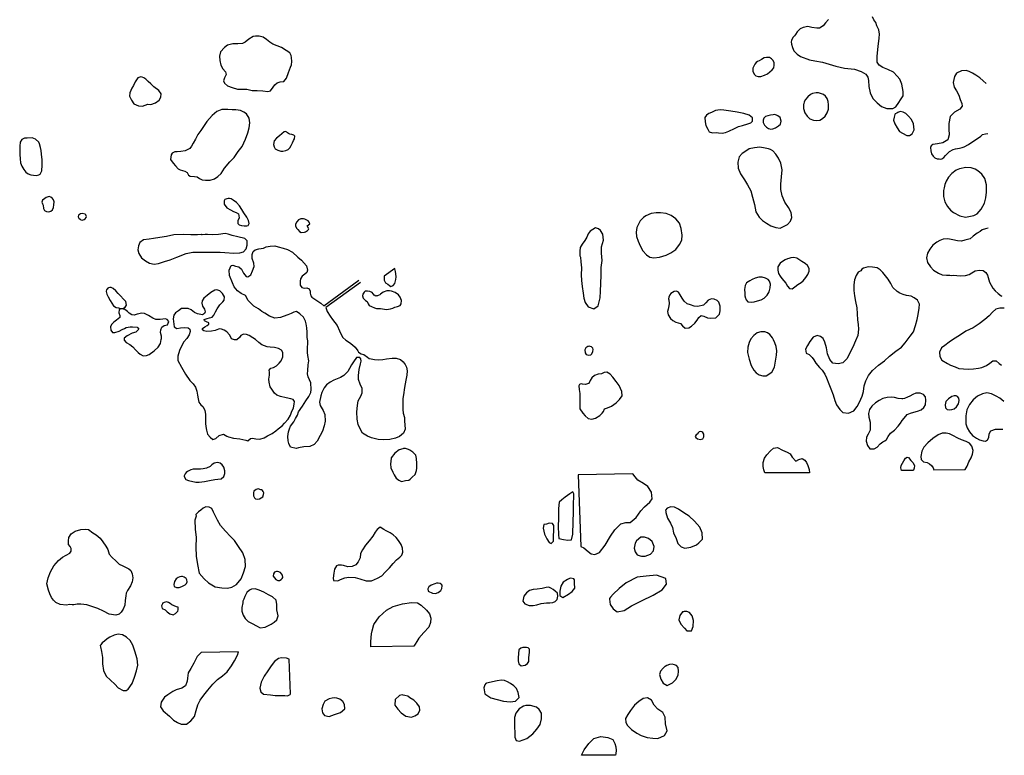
# Model space of a CAD drawing. Extents: x 223008 to 266178, y 780208 to 833487.
# Tile 2 of 5: x 240057 to 262977, y 785612 to 802744. Entities that reach past the tile are written whole.
import ezdxf

# ---------------------------------------------------------------- set-up
doc = ezdxf.new("R2010")
doc.units = 0
doc.header["$LTSCALE"] = 800
doc.layers.add('WL-PRESERVE', color=3, linetype='CONTINUOUS')

msp = doc.modelspace()

# ---------------------------------------------------------------- linework, layer by layer
at = {"layer": 'WL-PRESERVE', "color": 0}
for points in [[(258884, 802750), (258818, 802668), (258762, 802601), (258672, 802547), (258610, 802543), (258498, 802564), (258400, 802585), (258293, 802564), (258226, 802528), (258152, 802459), (258117, 802402), (258090, 802367), (258052, 802330), (258025, 802263), (258017, 802226), (258023, 802176), (258047, 802093), (258078, 802017), (258151, 801944), (258234, 801887), (258444, 801813), (258568, 801786), (258743, 801755), (258901, 801708), (259058, 801658), (259259, 801615), (259488, 801588), (259641, 801540), (259756, 801475), (259799, 801404), (259818, 801327), (259820, 801185), (259852, 801039), (259916, 800907), (260019, 800807), (260118, 800724), (260242, 800672), (260381, 800679), (260448, 800712), (260523, 800815), (260564, 800881), (260619, 800973), (260620, 801073), (260590, 801239), (260542, 801356), (260485, 801431), (260394, 801522), (260268, 801587), (260152, 801627), (260065, 801687), (260016, 801758), (260020, 801898), (260037, 802116), (260067, 802316), (260068, 802409), (260052, 802510), (260013, 802600), (259983, 802680), (259939, 802743), (259909, 802811)], [(262554, 801255), (262483, 801318), (262409, 801391), (262314, 801456), (262233, 801501), (262162, 801541), (262091, 801562), (261980, 801553), (261862, 801495), (261817, 801421), (261789, 801283), (261813, 801175), (261860, 801087), (261918, 800985), (261951, 800889), (261987, 800795), (261998, 800727), (261940, 800663), (261821, 800593), (261716, 800489), (261683, 800326), (261682, 800196), (261691, 800066), (261665, 799947), (261546, 799879), (261418, 799854), (261313, 799839)], [(261313, 799839), (261274, 799804), (261260, 799766), (261263, 799690), (261281, 799620), (261322, 799568), (261358, 799530), (261412, 799507), (261460, 799502), (261500, 799495), (261522, 799502), (261570, 799536), (261608, 799578), (261651, 799628), (261703, 799672), (261784, 799718), (261837, 799736), (261935, 799753), (261996, 799768), (262041, 799780), (262145, 799839), (262221, 799892), (262353, 799978), (262430, 800035), (262466, 800067), (262536, 800087), (262594, 800093)], [(262603, 797890), (262541, 797876), (262465, 797847), (262411, 797815), (262347, 797769), (262253, 797702), (262182, 797643), (262060, 797606), (261981, 797586), (261886, 797591), (261780, 797616), (261663, 797638), (261552, 797635), (261477, 797601), (261404, 797563), (261312, 797492), (261241, 797402), (261192, 797306), (261167, 797196), (261188, 797089), (261255, 796990), (261332, 796911), (261447, 796842), (261527, 796799), (261631, 796793), (261707, 796791), (261758, 796789), (261796, 796792)], [(247994, 796624), (247180, 796041), (247215, 795952), (247283, 795836), (247341, 795764), (247447, 795623), (247499, 795498), (247538, 795416), (247580, 795344), (247645, 795277), (247738, 795229), (247801, 795173), (247865, 795117), (247928, 795032), (247944, 795000), (248004, 794966), (248067, 794945), (248152, 794885), (248193, 794857), (248235, 794848), (248317, 794832), (248399, 794826), (248513, 794829), (248597, 794844), (248726, 794864), (248821, 794864), (248921, 794829), (248983, 794777), (249030, 794714), (249063, 794650), (249073, 794570), (249068, 794463), (249049, 794348), (249016, 794178), (248991, 794008), (248978, 793925), (248976, 793785), (248975, 793666), (248983, 793584), (249011, 793483), (249017, 793396), (249022, 793306), (249029, 793207), (248992, 793118), (248896, 793034), (248802, 792997), (248675, 792971), (248528, 792960), (248399, 792969), (248245, 793005), (248155, 793045), (248039, 793113), (247968, 793248), (247937, 793313), (247910, 793439), (247903, 793615), (247920, 793756), (247939, 793869), (248001, 793980), (248028, 794057), (248032, 794155), (247983, 794255), (247946, 794361), (247940, 794455), (247959, 794599), (247993, 794731), (248007, 794789), (248000, 794843), (247973, 794875), (247894, 794876), (247831, 794776), (247781, 794706), (247736, 794621), (247696, 794551), (247600, 794456), (247522, 794413), (247367, 794348), (247285, 794303), (247201, 794239), (247143, 794170), (247093, 794060), (247063, 793987), (247035, 793840), (247049, 793756), (247123, 793641), (247162, 793548), (247166, 793395), (247148, 793286), (247103, 793164), (247050, 793060), (246982, 792928), (246913, 792854), (246807, 792808), (246675, 792793), (246550, 792770), (246490, 792756), (246364, 792785), (246325, 792876), (246304, 792933), (246298, 793036), (246315, 793145), (246334, 793217), (246364, 793277), (246435, 793381), (246477, 793460), (246520, 793533), (246550, 793609), (246640, 793747), (246718, 793871), (246789, 793967), (246834, 794063), (246844, 794130), (246837, 794287), (246800, 794357), (246769, 794423), (246760, 794499), (246765, 794578), (246775, 794708), (246784, 794803), (246764, 794924), (246758, 794990), (246758, 795096), (246761, 795219), (246762, 795268), (246752, 795344), (246751, 795468), (246740, 795571), (246727, 795662), (246711, 795721), (246665, 795819), (246577, 795896), (246501, 795949), (246437, 795930), (246373, 795905), (246301, 795873), (246190, 795830), (246127, 795809), (245998, 795795), (245875, 795841), (245764, 795910), (245696, 795951), (245614, 796007), (245510, 796075), (245429, 796149), (245374, 796207), (245311, 796317), (245215, 796371), (245129, 796429), (245047, 796523), (245013, 796615), (244941, 796786), (244932, 796907), (244978, 797016), (245018, 797031), (245084, 797002), (245160, 796987), (245220, 796935), (245267, 796841), (245328, 796761), (245371, 796753), (245437, 796806), (245479, 796899), (245513, 796994), (245506, 797074), (245468, 797180), (245467, 797277), (245490, 797345), (245538, 797388), (245621, 797407), (245733, 797420), (245792, 797453), (245890, 797473), (245995, 797475), (246076, 797452), (246187, 797422), (246291, 797392), (246409, 797330), (246533, 797216), (246615, 797140), (246730, 797011), (246760, 796912), (246738, 796858), (246697, 796817), (246635, 796768), (246592, 796708), (246582, 796651), (246588, 796565), (246626, 796505), (246688, 796495), (246744, 796499), (246796, 796474), (246817, 796423), (246818, 796378), (246837, 796310), (246861, 796283), (246971, 796207), (247064, 796139), (247136, 796083), (247955, 796681)], [(261796, 796792), (261950, 796775), (262074, 796785), (262156, 796811), (262219, 796848), (262299, 796892), (262398, 796912), (262487, 796905), (262546, 796858), (262583, 796795), (262602, 796738), (262631, 796633), (262671, 796562), (262711, 796495), (262765, 796430), (262832, 796367), (262905, 796314), (262917, 796306)], [(262977, 796026), (262875, 796029), (262781, 796005), (262704, 795931), (262621, 795849), (262526, 795763), (262388, 795663), (262249, 795569), (262082, 795487), (261933, 795386), (261796, 795306), (261696, 795232), (261589, 795156), (261518, 795101), (261468, 795003), (261475, 794897), (261525, 794812), (261651, 794738), (261726, 794696), (261836, 794659), (261918, 794622), (262027, 794611), (262146, 794607), (262258, 794610), (262374, 794627), (262456, 794643), (262561, 794692), (262637, 794742), (262713, 794796), (262789, 794802), (262860, 794738), (262911, 794701)], [(262966, 793854), (262874, 793929), (262791, 793979), (262681, 794029), (262572, 794056), (262472, 794034), (262352, 793973), (262248, 793894), (262169, 793780), (262107, 793659), (262079, 793521), (262083, 793334), (262114, 793237), (262166, 793146), (262239, 793063), (262332, 792998), (262399, 792957), (262483, 792936), (262541, 792931), (262586, 792958), (262613, 793017), (262627, 793101), (262666, 793170), (262768, 793206), (262865, 793208), (262944, 793206)], [(241315, 789118), (241217, 789121), (241148, 789109), (241002, 789125), (240898, 789171), (240844, 789228), (240797, 789291), (240761, 789372), (240731, 789462), (240692, 789608), (240716, 789749), (240771, 789885), (240849, 790025), (240958, 790147), (241057, 790225), (241140, 790277), (241223, 790317), (241257, 790368), (241252, 790427), (241232, 790476), (241191, 790525), (241191, 790611), (241204, 790684), (241256, 790774), (241351, 790836), (241484, 790875), (241583, 790879), (241661, 790869), (241763, 790790), (241840, 790745), (241928, 790669), (241996, 790586), (242065, 790486), (242112, 790409), (242137, 790295), (242212, 790220), (242293, 790138), (242375, 790067), (242460, 790027), (242598, 789956), (242642, 789919), (242679, 789842), (242693, 789743), (242679, 789651), (242635, 789559), (242568, 789449), (242538, 789388), (242526, 789323), (242515, 789220), (242502, 789110), (242466, 789013), (242418, 788945), (242373, 788897), (242295, 788874), (242140, 788901), (242008, 788973), (241879, 789031), (241738, 789080), (241617, 789114), (241479, 789131), (241398, 789132), (241315, 789118), (241287, 789112)]]:
    msp.add_lwpolyline(points, dxfattribs=at)
for points in [[(245549, 802360), (245491, 802351), (245391, 802291), (245303, 802219), (245242, 802192), (245135, 802179), (245020, 802183), (244893, 802149), (244821, 802093), (244732, 801993), (244711, 801895), (244714, 801790), (244739, 801687), (244783, 801598), (244848, 801526), (244862, 801465), (244828, 801390), (244804, 801323), (244823, 801264), (244896, 801204), (245000, 801162), (245126, 801124), (245279, 801129), (245347, 801128), (245472, 801098), (245588, 801093), (245718, 801084), (245832, 801072), (245898, 801087), (245957, 801169), (245997, 801227), (246049, 801274), (246122, 801298), (246209, 801308), (246271, 801383), (246318, 801517), (246358, 801638), (246387, 801694), (246395, 801767), (246384, 801861), (246373, 801913), (246347, 801969), (246257, 802027), (246154, 802096), (245948, 802173), (245876, 802224), (245805, 802281), (245726, 802334), (245633, 802361), (245578, 802360)], [(257203, 801747), (257166, 801710), (257152, 801681), (257125, 801619), (257123, 801545), (257152, 801477), (257189, 801438), (257247, 801420), (257311, 801423), (257391, 801449), (257465, 801484), (257519, 801528), (257571, 801576), (257609, 801621), (257621, 801683), (257619, 801742), (257594, 801797), (257560, 801833), (257514, 801863), (257440, 801866), (257389, 801855), (257323, 801817), (257273, 801789), (257228, 801767)], [(242877, 801413), (242809, 801392), (242743, 801294), (242708, 801213), (242670, 801148), (242621, 801040), (242611, 800961), (242658, 800870), (242717, 800786), (242824, 800737), (242915, 800733), (243039, 800773), (243111, 800772), (243216, 800805), (243300, 800870), (243346, 800938), (243347, 801019), (243296, 801095), (243183, 801177), (243106, 801254), (243050, 801304), (242993, 801360), (242944, 801390), (242906, 801402)], [(258305, 800743), (258304, 800677), (258336, 800577), (258384, 800500), (258447, 800439), (258535, 800403), (258616, 800397), (258679, 800407), (258748, 800441), (258808, 800497), (258852, 800574), (258881, 800660), (258884, 800761), (258874, 800839), (258850, 800912), (258811, 800961), (258766, 801000), (258699, 801029), (258650, 801037), (258597, 801039), (258515, 801026), (258463, 801000), (258402, 800949), (258348, 800888), (258321, 800834), (258309, 800788), (258304, 800768)], [(245004, 800647), (244899, 800654), (244764, 800651), (244646, 800605), (244535, 800512), (244415, 800375), (244353, 800283), (244270, 800167), (244201, 800070), (244150, 799964), (244098, 799868), (244054, 799799), (244016, 799746), (243911, 799689), (243810, 799675), (243725, 799670), (243665, 799664), (243609, 799634), (243583, 799597), (243568, 799492), (243628, 799403), (243686, 799339), (243745, 799271), (243790, 799247), (243903, 799217), (243956, 799182), (243989, 799127), (244029, 799097), (244125, 799090), (244188, 799087), (244245, 799044), (244302, 799014), (244383, 799009), (244489, 799006), (244592, 799035), (244673, 799091), (244745, 799165), (244826, 799290), (244946, 799434), (245051, 799535), (245143, 799672), (245234, 799794), (245315, 799961), (245364, 800109), (245398, 800228), (245413, 800344), (245402, 800452), (245337, 800552), (245278, 800589), (245199, 800628), (245091, 800643), (245035, 800644)], [(256254, 800626), (256162, 800586), (256100, 800558), (256042, 800522), (256005, 800463), (256013, 800367), (256028, 800282), (256072, 800192), (256106, 800132), (256183, 800110), (256282, 800114), (256320, 800112), (256410, 800103), (256487, 800116), (256568, 800148), (256693, 800207), (256791, 800253), (256880, 800282), (257009, 800317), (257080, 800341), (257118, 800379), (257112, 800456), (257040, 800517), (256913, 800562), (256759, 800590), (256608, 800615), (256446, 800636), (256363, 800643), (256305, 800639)], [(260428, 800540), (260409, 800471), (260401, 800404), (260426, 800319), (260479, 800229), (260538, 800137), (260607, 800098), (260705, 800049), (260769, 800049), (260830, 800089), (260880, 800182), (260862, 800315), (260813, 800420), (260746, 800499), (260686, 800561), (260620, 800593), (260555, 800605), (260495, 800581), (260472, 800566), (260437, 800548)], [(257596, 800530), (257531, 800519), (257471, 800505), (257421, 800490), (257379, 800450), (257363, 800405), (257363, 800348), (257396, 800289), (257443, 800245), (257490, 800210), (257538, 800197), (257585, 800199), (257652, 800224), (257724, 800269), (257765, 800313), (257785, 800384), (257756, 800467), (257708, 800508), (257677, 800523), (257626, 800534)], [(246248, 800138), (246217, 800131), (246158, 800088), (246104, 800037), (246038, 799984), (245984, 799924), (245964, 799838), (245977, 799783), (246003, 799739), (246064, 799704), (246139, 799686), (246186, 799683), (246250, 799698), (246304, 799723), (246346, 799758), (246380, 799817), (246404, 799877), (246432, 799928), (246457, 799972), (246465, 800028), (246439, 800054), (246392, 800071), (246342, 800079), (246315, 800090), (246290, 800109), (246278, 800124)], [(240234, 799988), (240171, 799984), (240104, 799956), (240071, 799895), (240063, 799800), (240059, 799707), (240057, 799603), (240067, 799503), (240079, 799407), (240105, 799333), (240156, 799255), (240203, 799193), (240252, 799155), (240318, 799133), (240379, 799123), (240441, 799118), (240499, 799128), (240531, 799145), (240569, 799223), (240581, 799353), (240579, 799480), (240567, 799611), (240558, 799698), (240543, 799770), (240521, 799855), (240500, 799894), (240424, 799965), (240350, 799995)], [(257488, 799736), (257411, 799755), (257285, 799774), (257158, 799758), (257041, 799735), (256962, 799681), (256872, 799626), (256808, 799551), (256772, 799426), (256780, 799290), (256836, 799156), (256928, 799011), (256999, 798901), (257073, 798761), (257117, 798610), (257160, 798437), (257194, 798273), (257272, 798147), (257349, 798070), (257440, 798006), (257543, 797944), (257656, 797901), (257763, 797892), (257837, 797926), (257930, 797973), (257999, 798054), (258034, 798140), (258015, 798253), (257950, 798374), (257867, 798496), (257803, 798639), (257772, 798790), (257771, 798915), (257791, 799088), (257804, 799249), (257776, 799399), (257722, 799521), (257660, 799616), (257588, 799688), (257531, 799721)], [(261558, 798763), (261561, 798627), (261595, 798505), (261657, 798393), (261724, 798305), (261791, 798251), (261939, 798174), (262074, 798146), (262266, 798183), (262348, 798225), (262441, 798330), (262516, 798469), (262544, 798596), (262562, 798727), (262565, 798902), (262524, 799049), (262450, 799146), (262359, 799222), (262296, 799264), (262205, 799296), (262078, 799300), (261936, 799270), (261857, 799236), (261759, 799161), (261680, 799073), (261622, 798982), (261596, 798906), (261573, 798826)], [(240600, 798422), (240610, 798350), (240638, 798302), (240681, 798278), (240735, 798273), (240779, 798281), (240821, 798314), (240844, 798374), (240852, 798436), (240857, 798504), (240843, 798550), (240817, 798581), (240781, 798614), (240741, 798624), (240674, 798601), (240640, 798579), (240588, 798540), (240574, 798493), (240588, 798455), (240595, 798437)], [(244882, 798574), (244833, 798555), (244816, 798525), (244817, 798447), (244879, 798361), (244962, 798313), (245035, 798275), (245099, 798254), (245154, 798222), (245162, 798126), (245136, 798061), (245136, 798000), (245163, 797968), (245218, 797948), (245284, 797941), (245344, 797940), (245378, 797951), (245401, 797999), (245384, 798066), (245341, 798143), (245272, 798245), (245227, 798322), (245174, 798408), (245101, 798490), (245029, 798544), (244977, 798571), (244939, 798581), (244909, 798582)], [(241513, 798232), (241474, 798221), (241428, 798192), (241420, 798150), (241436, 798121), (241464, 798096), (241478, 798086), (241509, 798079), (241558, 798090), (241582, 798108), (241607, 798138), (241613, 798160), (241605, 798180), (241595, 798200), (241580, 798217)], [(246662, 798109), (246605, 798105), (246545, 798082), (246511, 798039), (246481, 797979), (246479, 797932), (246506, 797882), (246529, 797856), (246569, 797809), (246610, 797785), (246683, 797794), (246713, 797805), (246758, 797834), (246783, 797856), (246787, 797870), (246750, 797944), (246810, 797993), (246796, 798028), (246771, 798057), (246725, 798084), (246696, 798099)], [(254406, 797798), (254416, 797695), (254451, 797589), (254499, 797475), (254559, 797363), (254644, 797267), (254726, 797216), (254820, 797198), (254948, 797217), (255109, 797258), (255212, 797317), (255328, 797393), (255418, 797509), (255473, 797610), (255475, 797727), (255456, 797882), (255415, 798002), (255333, 798104), (255224, 798184), (255103, 798233), (254971, 798249), (254871, 798245), (254756, 798227), (254633, 798179), (254576, 798138), (254503, 798060), (254465, 797983), (254426, 797903), (254414, 797850)], [(253109, 797214), (253122, 797106), (253131, 796963), (253130, 796806), (253131, 796667), (253149, 796529), (253175, 796377), (253190, 796257), (253218, 796156), (253291, 796059), (253418, 796012), (253522, 796082), (253568, 796267), (253574, 796424), (253592, 796784), (253595, 796971), (253612, 797133), (253604, 797310), (253600, 797456), (253643, 797610), (253635, 797749), (253578, 797836), (253534, 797874), (253461, 797893), (253336, 797819), (253288, 797759), (253262, 797683), (253214, 797604), (253150, 797520), (253105, 797437), (253098, 797350), (253099, 797261), (253099, 797244)], [(244290, 797742), (244193, 797732), (244039, 797735), (243872, 797745), (243647, 797730), (243472, 797695), (243321, 797672), (243169, 797648), (243071, 797631), (242937, 797616), (242857, 797557), (242819, 797475), (242807, 797384), (242833, 797299), (242896, 797198), (242983, 797125), (243078, 797077), (243189, 797050), (243287, 797064), (243424, 797115), (243563, 797153), (243716, 797215), (243934, 797302), (244091, 797328), (244372, 797329), (244590, 797333), (244720, 797331), (244833, 797323), (245043, 797308), (245185, 797314), (245263, 797340), (245329, 797408), (245355, 797496), (245352, 797592), (245297, 797649), (245132, 797691), (245006, 797715), (244908, 797748), (244840, 797761), (244688, 797739), (244544, 797735), (244429, 797741), (244378, 797742), (244312, 797735), (244279, 797739)], [(257931, 797172), (257874, 797150), (257810, 797114), (257756, 797071), (257708, 796990), (257701, 796914), (257721, 796834), (257763, 796771), (257799, 796720), (257843, 796664), (257888, 796607), (257931, 796540), (257974, 796486), (258042, 796476), (258101, 796520), (258171, 796574), (258247, 796621), (258295, 796665), (258357, 796740), (258407, 796810), (258434, 796885), (258432, 796953), (258397, 797023), (258340, 797068), (258263, 797110), (258195, 797158), (258147, 797193), (258081, 797207), (258010, 797200), (257961, 797185)], [(248538, 796772), (248545, 796679), (248576, 796618), (248625, 796583), (248663, 796552), (248699, 796532), (248754, 796555), (248791, 796601), (248811, 796691), (248817, 796753), (248811, 796828), (248805, 796882), (248798, 796908), (248790, 796940), (248786, 796952)], [(260619, 796342), (260548, 796372), (260483, 796412), (260384, 796505), (260334, 796600), (260274, 796700), (260208, 796781), (260152, 796859), (260088, 796918), (260018, 796963), (259909, 796983), (259804, 796985), (259697, 796959), (259659, 796933), (259639, 796894), (259578, 796864), (259530, 796788), (259493, 796688), (259477, 796572), (259475, 796438), (259491, 796315), (259514, 796182), (259542, 796033), (259554, 795893), (259561, 795755), (259577, 795649), (259580, 795534), (259565, 795391), (259514, 795265), (259454, 795120), (259384, 794982), (259316, 794854), (259219, 794754), (259108, 794727), (258987, 794747), (258916, 794833), (258864, 794965), (258841, 795099), (258796, 795235), (258762, 795316), (258699, 795365), (258622, 795388), (258530, 795354), (258453, 795253), (258393, 795159), (258349, 795069), (258364, 794980), (258436, 794945), (258503, 794876), (258539, 794823), (258588, 794742), (258674, 794646), (258740, 794580), (258796, 794489), (258836, 794400), (258889, 794264), (258936, 794147), (258990, 794009), (259033, 793872), (259071, 793777), (259146, 793665), (259220, 793595), (259350, 793584), (259476, 793636), (259552, 793734), (259608, 793840), (259670, 793976), (259699, 794084), (259716, 794217), (259752, 794335), (259813, 794458), (259912, 794578), (260051, 794700), (260187, 794800), (260305, 794906), (260449, 795023), (260583, 795119), (260670, 795221), (260784, 795376), (260859, 795471), (260909, 795621), (260946, 795763), (260972, 795879), (260998, 796029), (261002, 796119), (260957, 796213), (260878, 796269), (260806, 796307), (260699, 796321)], [(256965, 796220), (257010, 796175), (257084, 796169), (257153, 796174), (257232, 796198), (257315, 796223), (257387, 796258), (257453, 796331), (257504, 796407), (257529, 796497), (257533, 796585), (257508, 796656), (257477, 796693), (257421, 796728), (257342, 796749), (257262, 796748), (257177, 796724), (257105, 796696), (257051, 796665), (256979, 796616), (256947, 796553), (256927, 796462), (256934, 796379), (256937, 796312), (256954, 796261), (256961, 796240)], [(242077, 796458), (242068, 796412), (242087, 796350), (242119, 796290), (242165, 796208), (242199, 796142), (242242, 796083), (242301, 796043), (242354, 796030), (242411, 796021), (242473, 796028), (242516, 796052), (242541, 796097), (242529, 796179), (242476, 796239), (242402, 796315), (242353, 796370), (242297, 796431), (242234, 796484), (242186, 796507), (242153, 796507), (242124, 796498), (242109, 796490), (242094, 796472)], [(244684, 795536), (244608, 795508), (244520, 795489), (244415, 795485), (244346, 795495), (244309, 795519), (244313, 795556), (244369, 795592), (244423, 795622), (244458, 795656), (244457, 795684), (244402, 795706), (244356, 795729), (244354, 795762), (244418, 795787), (244476, 795797), (244536, 795820), (244575, 795863), (244616, 795943), (244655, 796010), (244715, 796104), (244786, 796174), (244816, 796216), (244823, 796286), (244779, 796369), (244715, 796428), (244649, 796456), (244600, 796446), (244505, 796388), (244422, 796323), (244343, 796260), (244307, 796198), (244295, 796146), (244311, 796069), (244361, 796005), (244377, 795943), (244361, 795899), (244316, 795867), (244197, 795891), (244129, 795925), (244052, 795987), (243976, 796015), (243897, 796021), (243824, 796015), (243751, 795961), (243686, 795914), (243645, 795863), (243630, 795781), (243646, 795657), (243650, 795592), (243712, 795550), (243799, 795565), (243887, 795578), (243976, 795570), (244021, 795535), (244029, 795482), (244001, 795405), (243946, 795318), (243881, 795238), (243819, 795128), (243774, 795040), (243738, 794910), (243739, 794810), (243820, 794654), (243918, 794486), (244014, 794343), (244095, 794261), (244149, 794185), (244177, 794092), (244194, 794001), (244208, 793913), (244224, 793834), (244272, 793775), (244320, 793735), (244369, 793648), (244382, 793552), (244379, 793436), (244384, 793343), (244391, 793269), (244405, 793181), (244431, 793094), (244487, 793018), (244550, 792967), (244619, 792992), (244701, 793064), (244803, 793093), (244876, 793048), (244916, 793030), (245035, 793001), (245181, 792984), (245252, 792971), (245318, 792948), (245365, 792936), (245426, 792990), (245473, 792998), (245557, 792983), (245650, 792974), (245751, 793008), (245825, 793049), (245937, 793106), (246017, 793167), (246072, 793217), (246163, 793282), (246222, 793349), (246306, 793440), (246359, 793533), (246386, 793600), (246432, 793708), (246450, 793788), (246452, 793851), (246425, 793895), (246366, 793918), (246261, 793935), (246130, 793966), (246045, 794003), (245991, 794048), (245925, 794138), (245891, 794191), (245865, 794300), (245859, 794376), (245875, 794462), (245872, 794536), (245864, 794584), (245902, 794632), (245966, 794647), (246037, 794680), (246094, 794742), (246143, 794801), (246179, 794893), (246182, 794996), (246155, 795045), (246084, 795083), (245989, 795111), (245891, 795119), (245814, 795122), (245691, 795170), (245621, 795225), (245544, 795294), (245486, 795338), (245395, 795386), (245337, 795416), (245270, 795419), (245207, 795388), (245172, 795339), (245112, 795291), (245055, 795285), (244987, 795312), (244970, 795347), (244937, 795402), (244881, 795478), (244816, 795515), (244753, 795539), (244715, 795542)], [(248350, 796303), (248309, 796332), (248259, 796387), (248211, 796414), (248153, 796424), (248102, 796418), (248075, 796402), (248045, 796349), (248033, 796310), (248050, 796256), (248107, 796206), (248145, 796179), (248166, 796125), (248195, 796085), (248243, 796066), (248314, 796031), (248359, 796018), (248454, 796015), (248552, 795999), (248599, 795992), (248687, 796011), (248740, 796029), (248793, 796047), (248855, 796064), (248910, 796089), (248936, 796129), (248942, 796204), (248916, 796279), (248873, 796336), (248800, 796388), (248708, 796422), (248666, 796430), (248600, 796429), (248519, 796398), (248456, 796353), (248438, 796338), (248402, 796321), (248383, 796314), (248365, 796310)], [(255165, 796217), (255174, 796138), (255167, 796078), (255151, 796006), (255137, 795951), (255153, 795872), (255204, 795785), (255262, 795739), (255327, 795699), (255436, 795670), (255484, 795618), (255551, 795563), (255632, 795567), (255699, 795609), (255775, 795673), (255828, 795747), (255869, 795808), (255919, 795852), (255982, 795837), (256065, 795803), (256144, 795796), (256261, 795800), (256348, 795890), (256361, 795964), (256362, 796076), (256330, 796167), (256296, 796206), (256224, 796238), (256161, 796245), (256082, 796215), (256029, 796148), (255977, 796096), (255842, 796068), (255761, 796075), (255670, 796102), (255596, 796129), (255527, 796188), (255479, 796255), (255429, 796339), (255392, 796397), (255349, 796420), (255292, 796412), (255217, 796366), (255194, 796337), (255167, 796279), (255158, 796244)], [(242370, 795996), (242366, 795920), (242390, 795856), (242386, 795807), (242310, 795750), (242249, 795703), (242192, 795647), (242173, 795592), (242176, 795510), (242216, 795459), (242271, 795459), (242371, 795492), (242440, 795532), (242495, 795556), (242539, 795573), (242627, 795588), (242686, 795595), (242791, 795582), (242832, 795536), (242758, 795470), (242675, 795441), (242557, 795385), (242491, 795330), (242486, 795277), (242536, 795227), (242624, 795180), (242690, 795123), (242749, 795058), (242817, 794996), (242863, 794957), (242934, 794918), (243006, 794920), (243073, 794949), (243186, 795032), (243279, 795116), (243338, 795205), (243354, 795296), (243356, 795316), (243356, 795376), (243338, 795462), (243341, 795523), (243367, 795581), (243423, 795620), (243499, 795640), (243526, 795712), (243493, 795762), (243448, 795777), (243329, 795763), (243225, 795760), (243160, 795790), (243053, 795852), (242964, 795898), (242902, 795906), (242792, 795883), (242723, 795863), (242665, 795869), (242608, 795908), (242564, 795950), (242508, 795993), (242468, 796005), (242422, 796009)], [(257582, 795338), (257521, 795409), (257468, 795453), (257399, 795478), (257312, 795478), (257227, 795451), (257147, 795392), (257078, 795308), (257039, 795223), (257003, 795121), (257000, 794994), (257041, 794841), (257083, 794693), (257149, 794580), (257204, 794522), (257272, 794470), (257357, 794449), (257435, 794452), (257569, 794532), (257626, 794653), (257654, 794791), (257671, 794932), (257678, 795032), (257665, 795135), (257635, 795219), (257605, 795286)], [(253238, 795101), (253210, 795055), (253221, 794987), (253247, 794949), (253304, 794930), (253351, 794942), (253377, 794966), (253401, 795013), (253408, 795064), (253402, 795098), (253371, 795122), (253336, 795135), (253311, 795139), (253290, 795135), (253272, 795130), (253259, 795121)], [(253073, 794217), (253077, 794134), (253092, 794036), (253097, 793931), (253094, 793784), (253097, 793678), (253167, 793583), (253221, 793515), (253291, 793459), (253376, 793444), (253462, 793466), (253558, 793529), (253619, 793578), (253645, 793623), (253672, 793680), (253741, 793703), (253833, 793743), (253939, 793822), (254023, 793898), (254079, 793982), (254071, 794084), (254015, 794222), (253943, 794319), (253867, 794420), (253800, 794491), (253723, 794539), (253661, 794531), (253600, 794496), (253519, 794488), (253440, 794461), (253372, 794402), (253337, 794338), (253302, 794271), (253221, 794249), (253160, 794258), (253131, 794260), (253104, 794254), (253091, 794245), (253079, 794234)], [(260590, 793912), (260507, 793925), (260420, 793947), (260351, 793953), (260248, 793948), (260151, 793920), (260065, 793877), (259979, 793820), (259896, 793741), (259842, 793669), (259814, 793572), (259820, 793486), (259851, 793372), (259854, 793185), (259805, 793094), (259766, 793023), (259758, 792929), (259790, 792825), (259849, 792750), (259949, 792751), (260015, 792789), (260085, 792866), (260149, 792916), (260196, 792933), (260236, 792966), (260270, 793041), (260330, 793113), (260420, 793182), (260508, 793276), (260557, 793348), (260601, 793409), (260647, 793467), (260719, 793546), (260790, 793582), (260872, 793605), (260956, 793627), (261042, 793658), (261106, 793710), (261139, 793773), (261152, 793883), (261139, 793960), (261099, 794013), (261017, 794045), (260920, 794046), (260847, 794017), (260778, 793977), (260726, 793950), (260650, 793924), (260616, 793918)], [(261812, 793982), (261759, 793965), (261675, 793917), (261615, 793849), (261597, 793771), (261607, 793705), (261644, 793668), (261711, 793657), (261758, 793664), (261809, 793681), (261862, 793727), (261909, 793800), (261928, 793872), (261917, 793929), (261887, 793965), (261855, 793986), (261843, 793985)], [(255807, 793078), (255784, 793040), (255799, 793010), (255833, 792979), (255903, 792964), (255957, 792980), (255985, 793030), (255986, 793092), (255962, 793128), (255937, 793149), (255907, 793153), (255873, 793143), (255850, 793122), (255824, 793095)], [(262065, 792271), (262111, 792344), (262154, 792444), (262204, 792539), (262238, 792622), (262248, 792713), (262220, 792811), (262164, 792881), (262088, 792923), (261978, 792962), (261892, 793002), (261780, 793062), (261702, 793101), (261622, 793117), (261534, 793115), (261436, 793074), (261314, 792991), (261196, 792888), (261105, 792789), (261055, 792692), (261032, 792570), (261038, 792501), (261098, 792447), (261184, 792428), (261236, 792403), (261284, 792363), (261324, 792305), (261338, 792262)], [(248974, 792752), (248887, 792724), (248790, 792649), (248704, 792538), (248698, 792452), (248691, 792402), (248695, 792309), (248742, 792209), (248776, 792141), (248820, 792068), (248881, 792018), (248948, 791988), (249040, 792009), (249112, 792021), (249145, 792047), (249194, 792089), (249260, 792152), (249292, 792249), (249303, 792303), (249305, 792406), (249293, 792522), (249275, 792599), (249208, 792671), (249142, 792717), (249105, 792736), (249063, 792749), (249035, 792754), (248995, 792758)], [(257403, 792192), (257376, 792260), (257363, 792339), (257361, 792432), (257394, 792533), (257448, 792607), (257533, 792700), (257606, 792766), (257698, 792779), (257814, 792718), (257921, 792673), (257989, 792636), (258042, 792552), (258123, 792464), (258192, 792498), (258272, 792522), (258335, 792485), (258373, 792433), (258404, 792365), (258432, 792272), (258440, 792191)], [(243886, 792106), (243925, 792038), (243987, 792011), (244154, 791976), (244231, 791973), (244356, 791990), (244479, 792016), (244597, 792033), (244673, 792043), (244747, 792055), (244807, 792102), (244833, 792179), (244830, 792241), (244810, 792321), (244774, 792378), (244724, 792419), (244659, 792433), (244584, 792416), (244532, 792380), (244492, 792337), (244403, 792300), (244326, 792283), (244262, 792274), (244185, 792280), (244092, 792273), (244039, 792258), (243965, 792224), (243935, 792202), (243908, 792170), (243884, 792119)], [(260585, 792244), (260567, 792310), (260576, 792364), (260610, 792416), (260638, 792467), (260677, 792536), (260713, 792559), (260745, 792546), (260803, 792482), (260845, 792435), (260887, 792364), (260880, 792301), (260861, 792255), (260854, 792244)], [(253055, 792147), (253118, 790474), (253189, 790446), (253287, 790357), (253357, 790302), (253444, 790287), (253550, 790332), (253684, 790510), (253810, 790715), (253909, 790862), (254054, 791000), (254167, 791034), (254265, 791035), (254410, 791153), (254515, 791304), (254598, 791401), (254723, 791511), (254779, 791586), (254767, 791739), (254678, 791872), (254574, 791945), (254449, 792020), (254384, 792100), (254331, 792164)], [(245612, 791816), (245562, 791806), (245508, 791766), (245500, 791725), (245501, 791654), (245519, 791609), (245546, 791586), (245595, 791577), (245636, 791587), (245675, 791608), (245714, 791635), (245734, 791686), (245738, 791725), (245726, 791757), (245709, 791778), (245682, 791794), (245670, 791797)], [(252936, 791748), (252864, 791700), (252753, 791624), (252673, 791561), (252618, 791509), (252600, 791358), (252599, 791138), (252594, 790940), (252596, 790757), (252610, 790661), (252712, 790638), (252814, 790626), (252898, 790630), (252931, 790763), (252944, 791047), (252945, 791274), (252945, 791488), (252954, 791627), (252955, 791701)], [(244155, 791160), (244135, 791086), (244138, 790882), (244163, 790685), (244160, 790459), (244163, 790254), (244196, 790054), (244235, 789851), (244348, 789723), (244454, 789633), (244611, 789538), (244761, 789510), (244892, 789507), (244999, 789525), (245107, 789589), (245214, 789725), (245268, 789859), (245310, 790007), (245306, 790176), (245249, 790324), (245148, 790472), (245059, 790616), (244964, 790709), (244845, 790830), (244734, 790965), (244661, 791085), (244619, 791170), (244569, 791277), (244526, 791357), (244465, 791392), (244388, 791397), (244328, 791367), (244270, 791325), (244218, 791281), (244158, 791217), (244162, 791184)], [(255094, 791268), (255139, 791138), (255209, 791017), (255251, 790915), (255279, 790793), (255341, 790662), (255378, 790549), (255458, 790465), (255539, 790439), (255681, 790456), (255809, 790514), (255863, 790560), (255951, 790650), (255943, 790793), (255887, 790924), (255764, 791065), (255639, 791181), (255516, 791262), (255396, 791342), (255299, 791393), (255211, 791402), (255128, 791367), (255091, 791319), (255098, 791290)], [(252322, 790999), (252254, 790988), (252239, 790901), (252275, 790764), (252330, 790654), (252383, 790571), (252432, 790545), (252484, 790597), (252484, 790713), (252492, 790849), (252489, 790967), (252460, 791009), (252395, 791016), (252362, 791010), (252344, 791005)], [(247980, 790215), (247935, 790120), (247881, 790045), (247798, 790010), (247695, 790003), (247598, 790031), (247546, 790042), (247474, 790043), (247431, 790022), (247383, 789944), (247369, 789855), (247355, 789735), (247363, 789683), (247464, 789673), (247523, 789705), (247624, 789742), (247719, 789764), (247863, 789750), (247971, 789720), (248125, 789679), (248247, 789679), (248386, 789738), (248490, 789795), (248563, 789874), (248665, 789976), (248750, 790076), (248827, 790168), (248903, 790228), (248953, 790277), (248978, 790340), (248970, 790434), (248933, 790523), (248878, 790612), (248824, 790682), (248747, 790744), (248678, 790792), (248586, 790840), (248532, 790870), (248449, 790925), (248380, 790874), (248334, 790810), (248276, 790713), (248195, 790609), (248110, 790506), (248035, 790401), (247991, 790310)], [(254614, 790252), (254740, 790293), (254814, 790373), (254826, 790472), (254779, 790590), (254698, 790662), (254600, 790692), (254513, 790689), (254413, 790611), (254384, 790553), (254362, 790439), (254382, 790355), (254430, 790282), (254499, 790256), (254529, 790251)], [(245990, 789875), (245965, 789840), (245957, 789788), (245989, 789742), (246021, 789705), (246065, 789686), (246102, 789685), (246141, 789708), (246167, 789730), (246185, 789757), (246177, 789806), (246151, 789842), (246126, 789866), (246102, 789878), (246090, 789885), (246060, 789891), (246036, 789892)], [(243746, 789752), (243697, 789725), (243662, 789663), (243648, 789590), (243656, 789540), (243705, 789517), (243773, 789519), (243831, 789543), (243908, 789582), (243937, 789611), (243952, 789651), (243949, 789702), (243933, 789734), (243889, 789764), (243844, 789776), (243820, 789778), (243786, 789770)], [(249721, 789609), (249637, 789578), (249581, 789538), (249560, 789492), (249568, 789433), (249663, 789388), (249737, 789382), (249799, 789403), (249864, 789452), (249887, 789499), (249895, 789559), (249882, 789586), (249848, 789613), (249801, 789624), (249759, 789625)], [(252808, 789707), (252708, 789648), (252653, 789548), (252629, 789436), (252629, 789336), (252700, 789285), (252830, 789368), (252919, 789427), (252976, 789506), (252974, 789619), (252971, 789700), (252960, 789726), (252888, 789736), (252857, 789727)], [(253785, 789247), (253804, 789126), (253868, 789026), (253968, 788955), (254125, 788986), (254297, 789090), (254535, 789210), (254803, 789342), (255016, 789465), (255114, 789598), (255101, 789734), (254884, 789807), (254638, 789784), (254429, 789758), (254178, 789626), (254013, 789499), (253871, 789365), (253813, 789293), (253789, 789267)], [(245252, 789160), (245226, 789057), (245225, 788966), (245262, 788878), (245303, 788799), (245375, 788731), (245471, 788684), (245570, 788624), (245651, 788580), (245772, 788597), (245910, 788664), (245983, 788717), (246041, 788769), (246070, 788864), (246041, 789000), (246043, 789125), (246025, 789223), (245943, 789301), (245850, 789350), (245737, 789410), (245634, 789461), (245535, 789488), (245455, 789482), (245404, 789456), (245348, 789404), (245296, 789313), (245271, 789252), (245253, 789199), (245251, 789189)], [(252218, 789500), (252102, 789485), (252010, 789471), (251925, 789451), (251854, 789396), (251792, 789316), (251771, 789203), (251819, 789144), (251915, 789098), (252009, 789101), (252091, 789119), (252196, 789150), (252322, 789160), (252396, 789162), (252465, 789172), (252524, 789194), (252565, 789239), (252585, 789321), (252579, 789385), (252524, 789438), (252474, 789471), (252420, 789504), (252375, 789526), (252313, 789522)], [(243381, 789141), (243356, 789092), (243376, 789033), (243445, 788999), (243492, 788952), (243551, 788907), (243627, 788884), (243686, 788913), (243736, 788970), (243745, 788998), (243744, 789059), (243705, 789073), (243649, 789091), (243601, 789120), (243556, 789145), (243522, 789169), (243477, 789183), (243419, 789174), (243388, 789158), (243382, 789152)], [(248232, 788135), (248228, 788264), (248248, 788440), (248259, 788508), (248302, 788661), (248423, 788835), (248593, 788990), (248748, 789077), (248967, 789140), (249181, 789175), (249314, 789165), (249406, 789111), (249528, 788993), (249593, 788909), (249626, 788806), (249618, 788706), (249577, 788599), (249465, 788474), (249348, 788343), (249298, 788266), (249259, 788197), (249230, 788158)], [(255485, 788950), (255426, 788868), (255403, 788771), (255447, 788666), (255534, 788577), (255587, 788509), (255695, 788513), (255737, 788613), (255741, 788751), (255714, 788857), (255649, 788936), (255590, 788962), (255525, 788962), (255511, 788956)], [(241938, 788142), (241963, 788031), (241986, 787888), (241985, 787739), (242008, 787585), (242070, 787454), (242169, 787362), (242269, 787270), (242353, 787183), (242469, 787119), (242533, 787122), (242583, 787153), (242677, 787285), (242728, 787434), (242779, 787577), (242806, 787712), (242791, 787862), (242740, 788037), (242693, 788179), (242630, 788285), (242546, 788363), (242447, 788419), (242350, 788436), (242257, 788407), (242158, 788360), (242097, 788328), (242029, 788273), (241977, 788233), (241943, 788183), (241934, 788166)], [(244283, 788010), (244186, 787912), (244109, 787755), (244039, 787637), (243979, 787535), (243963, 787412), (243959, 787338), (243916, 787230), (243828, 787178), (243702, 787136), (243625, 787098), (243503, 787021), (243428, 786965), (243349, 786853), (243336, 786743), (243393, 786645), (243544, 786526), (243639, 786434), (243732, 786377), (243815, 786336), (243941, 786341), (244043, 786417), (244124, 786516), (244162, 786656), (244203, 786786), (244256, 786900), (244340, 787016), (244439, 787130), (244555, 787271), (244662, 787378), (244781, 787462), (244885, 787557), (244991, 787696), (245058, 787813), (245125, 787942), (245148, 788023)], [(251770, 788122), (251720, 788104), (251672, 788065), (251661, 787894), (251660, 787815), (251672, 787746), (251733, 787700), (251824, 787709), (251877, 787748), (251909, 787800), (251912, 787887), (251923, 788010), (251923, 788083), (251890, 788118), (251852, 788127), (251811, 788122)], [(246328, 787855), (246264, 787878), (246153, 787885), (246083, 787867), (245992, 787796), (245908, 787698), (245834, 787577), (245751, 787459), (245675, 787313), (245650, 787176), (245669, 787090), (245734, 787038), (245892, 787017), (246001, 787009), (246112, 787006), (246226, 787003), (246289, 787000), (246355, 787032), (246363, 787048)], [(255034, 787640), (254972, 787569), (254949, 787495), (254984, 787385), (255032, 787294), (255129, 787240), (255250, 787298), (255328, 787377), (255383, 787479), (255396, 787574), (255381, 787660), (255349, 787702), (255301, 787718), (255244, 787732), (255181, 787730), (255119, 787703), (255081, 787684), (255063, 787671)], [(250883, 787254), (250862, 787182), (250883, 787043), (251023, 786948), (251171, 786915), (251322, 786875), (251474, 786861), (251599, 786874), (251686, 786961), (251664, 787074), (251620, 787168), (251562, 787234), (251480, 787286), (251414, 787323), (251341, 787357), (251275, 787360), (251168, 787347), (251064, 787326), (250962, 787301), (250922, 787289), (250911, 787284)], [(247263, 786928), (247163, 786872), (247120, 786799), (247087, 786693), (247106, 786605), (247156, 786540), (247257, 786518), (247388, 786563), (247525, 786612), (247622, 786697), (247621, 786796), (247579, 786867), (247512, 786919), (247439, 786945), (247381, 786948), (247330, 786944)], [(248896, 787008), (248798, 786911), (248793, 786781), (248856, 786685), (248937, 786603), (249049, 786524), (249177, 786499), (249256, 786530), (249330, 786580), (249368, 786665), (249367, 786743), (249301, 786829), (249233, 786895), (249139, 786953), (249091, 786989), (249020, 787003), (248984, 787010), (248963, 787017)], [(254296, 786215), (254426, 786130), (254525, 786077), (254666, 786030), (254797, 786013), (254913, 786001), (255064, 786070), (255132, 786186), (255088, 786347), (255084, 786499), (255024, 786612), (254911, 786690), (254829, 786782), (254763, 786894), (254674, 786948), (254568, 786933), (254471, 786864), (254370, 786778), (254279, 786659), (254211, 786566), (254161, 786467), (254167, 786373), (254209, 786309), (254259, 786255)], [(251578, 786275), (251579, 786137), (251584, 786035), (251610, 785957), (251690, 785943), (251863, 786001), (251999, 786109), (252095, 786218), (252173, 786327), (252201, 786461), (252203, 786595), (252146, 786680), (252085, 786737), (251950, 786776), (251841, 786770), (251786, 786760), (251682, 786692), (251605, 786591), (251574, 786496), (251572, 786405), (251574, 786345), (251574, 786303)], [(253135, 785615), (253199, 785741), (253302, 785887), (253420, 786001), (253587, 786054), (253750, 786027), (253861, 785977), (253914, 785891), (253933, 785808), (253940, 785726), (253930, 785651), (253924, 785612)]]:
    msp.add_lwpolyline(points, close=True, dxfattribs=at)

doc.saveas('drawing.dxf')
